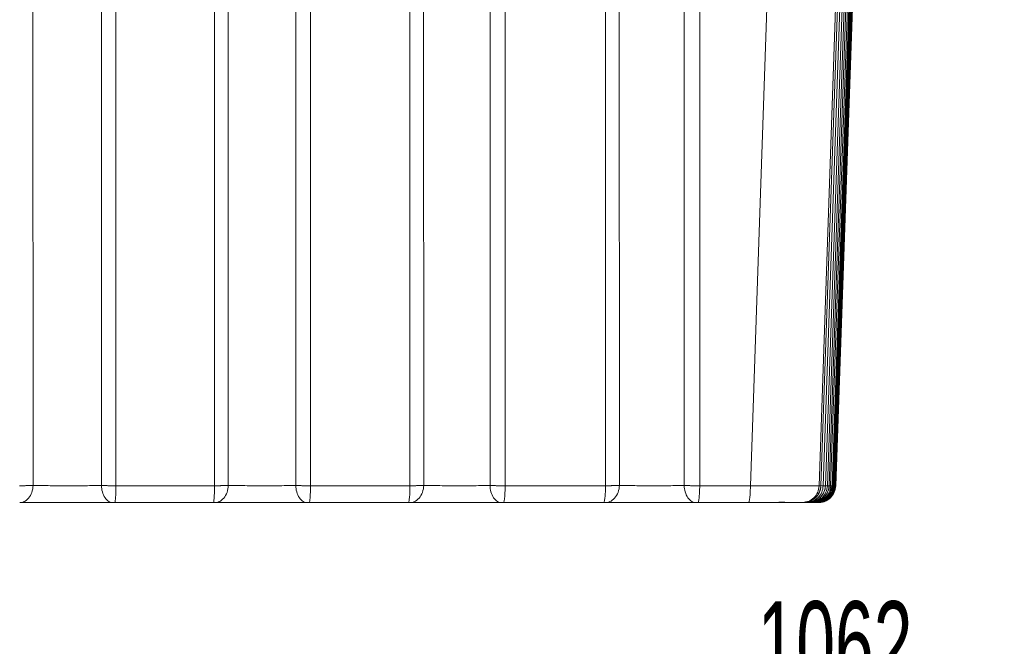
# Model space of a CAD drawing. Header units: millimetres. Extents: x 0 to 594, y 0 to 420.
# Tile 12 of 75: x 138 to 168, y 23 to 42. Entities that reach past the tile are written whole.
import ezdxf

# ---------------------------------------------------------------- set-up
doc = ezdxf.new("R2010")
doc.units = ezdxf.units.MM
doc.styles.add('SLDTEXTSTYLE1', font='TXT', dxfattribs={"width": 0.605})
doc.dimstyles.new('SLDDIMSTYLE0', dxfattribs={"dimtxt": 2.568319, "dimasz": 3.3, "dimexe": 0, "dimexo": 0.0625, "dimgap": 0.64208, "dimtad": 1, "dimdec": 1, "dimlfac": 5, "dimrnd": 1e-09, "dimzin": 12, "dimdsep": 46, "dimtxsty": 'SLDTEXTSTYLE1', "dimsah": 1, "dimcen": 0.09, "dimadec": 0, "dimazin": 3, "dimtfac": 1, "dimtdec": 1, "dimtofl": 0, "dimtmove": 0, "dimatfit": 3, "dimfxl": 0, "dimfrac": 2, "dimtolj": 1, "dimtzin": 12, "dimarcsym": 0})
doc.dimstyles.new('SLDDIMSTYLE1', dxfattribs={"dimtxt": 2.568319, "dimasz": 3.3, "dimexe": 0, "dimexo": 0.0625, "dimgap": 0.64208, "dimtad": 1, "dimdec": 0, "dimlfac": 5, "dimrnd": 1e-09, "dimzin": 12, "dimdsep": 46, "dimtxsty": 'SLDTEXTSTYLE1', "dimsah": 1, "dimcen": 0.09, "dimadec": 0, "dimazin": 3, "dimtfac": 1, "dimtdec": 1, "dimtofl": 0, "dimtmove": 0, "dimatfit": 3, "dimfxl": 0, "dimfrac": 2, "dimtolj": 1, "dimtzin": 12, "dimarcsym": 0})

# ---------------------------------------------------------------- blocks, each defined once
blk = doc.blocks.new('_D_17')
at = {"color": 7, "linetype": 'Continuous', "lineweight": 0}
for p, q in [((166.907, 189.054), (47.47, 189.054)), ((48.47, 189.054), (48.47, 23.662)), ((43.938, 110.523), (43.938, 111.111)), ((43.938, 111.111), (47.882, 111.111)), ((47.882, 111.111), (47.882, 110.523)), ((43.938, 102.193), (43.938, 101.605)), ((47.882, 101.605), (47.882, 102.193)), ((43.938, 101.605), (47.882, 101.605)), ((104.307, 23.662), (47.47, 23.662))]:
    blk.add_line(p, q, dxfattribs=at)
for points in [[(48.47, 189.054), (47.97, 185.754), (48.97, 185.754)], [(48.47, 23.662), (48.97, 26.962), (47.97, 26.962)]]:
    blk.add_solid(points, dxfattribs=at)
at = {"color": 7, "linetype": 'Continuous', "lineweight": 0, "char_height": 2.6458, "attachment_point": 1, "rotation": 90, "style": 'SLDTEXTSTYLE1'}
for s, insert in [('33,5', (44.471, 102.928)), ('850', (39.939, 103.418))]:
    blk.add_mtext(s, dxfattribs=dict(at, insert=insert))
blk = doc.blocks.new('_D_18')
at = {"color": 7, "linetype": 'Continuous', "lineweight": 0}
for p, q in [((270.952, 79.31), (270.952, 14.901)), ((58.606, 76.408), (58.606, 14.901)), ((160.614, 20.433), (160.026, 20.433)), ((160.026, 20.433), (160.026, 16.489)), ((168.944, 20.433), (169.532, 20.433)), ((169.532, 20.433), (169.532, 16.489)), ((160.026, 16.489), (160.614, 16.489)), ((169.532, 16.489), (168.944, 16.489)), ((58.606, 15.901), (270.952, 15.901))]:
    blk.add_line(p, q, dxfattribs=at)
for points in [[(58.606, 15.901), (61.906, 15.401), (61.906, 16.401)], [(270.952, 15.901), (267.652, 16.401), (267.652, 15.401)]]:
    blk.add_solid(points, dxfattribs=at)
at = {"color": 7, "linetype": 'Continuous', "lineweight": 0, "char_height": 2.6458, "attachment_point": 1, "style": 'SLDTEXTSTYLE1'}
for s, insert in [('1062', (160.859, 24.432)), ('41,8', (161.349, 19.899))]:
    blk.add_mtext(s, dxfattribs=dict(at, insert=insert))

msp = doc.modelspace()

# ---------------------------------------------------------------- linework, layer by layer
at = {"color": 7, "linetype": 'Continuous', "lineweight": 15}
for p, q in [((163.767, 57.699), (162.754, 27.983)), ((162.807, 27.983), (163.826, 57.152)), ((161.63, 56.867), (160.64, 27.983)), ((163.879, 56.652), (162.877, 27.983)), ((162.946, 27.983), (163.93, 56.152)), ((163.973, 55.714), (163.004, 27.983)), ((159.087, 55.57), (159.081, 27.983)), ((158.61, 55.154), (158.606, 27.988)), ((163.059, 27.983), (164.013, 55.284)), ((164.046, 54.909), (163.105, 27.983)), ((163.148, 27.983), (164.075, 54.546)), ((156.187, 27.983), (156.183, 54.201)), ((156.613, 27.991), (156.61, 54.425)), ((164.098, 54.233), (163.182, 27.983)), ((163.211, 27.983), (164.117, 53.938)), ((164.13, 53.687), (163.233, 27.983)), ((163.249, 27.983), (164.139, 53.457)), ((164.142, 53.268), (163.259, 27.983)), ((163.262, 27.983), (164.139, 53.103)), ((153.106, 52.876), (153.102, 27.983)), ((152.641, 52.529), (152.638, 27.988)), ((150.599, 27.99), (150.597, 51.903)), ((150.176, 27.983), (150.173, 51.726)), ((147.123, 50.645), (147.121, 27.983)), ((146.669, 50.359), (146.668, 27.988)), ((144.172, 27.983), (144.17, 49.703)), ((144.592, 27.99), (144.591, 49.836)), ((141.141, 48.843), (141.139, 27.983)), ((140.696, 48.61), (140.695, 27.988)), ((138.592, 27.99), (138.591, 48.192)), ((160.64, 27.983), (159.081, 27.983)), ((162.807, 27.983), (162.754, 27.983)), ((162.946, 27.983), (162.878, 27.983)), ((162.94, 27.983), (162.946, 27.983)), ((163.06, 27.983), (163.005, 27.983)), ((163.053, 27.983), (163.059, 27.983)), ((163.148, 27.983), (163.107, 27.983)), ((163.142, 27.983), (163.148, 27.983)), ((163.212, 27.983), (163.183, 27.983)), ((163.205, 27.983), (163.211, 27.983)), ((163.25, 27.983), (163.234, 27.983)), ((163.243, 27.983), (163.249, 27.983)), ((163.256, 27.983), (163.262, 27.983)), ((163.263, 27.983), (163.26, 27.983)), ((160.576, 27.462), (160.587, 27.473)), ((161.511, 27.462), (160.611, 27.462)), ((162.214, 27.462), (162.307, 27.48)), ((162.337, 27.473), (162.37, 27.472)), ((162.338, 27.462), (162.422, 27.478)), ((162.381, 27.479), (162.418, 27.477)), ((162.401, 27.479), (162.422, 27.478)), ((162.445, 27.473), (162.507, 27.472)), ((162.464, 27.462), (162.549, 27.478)), ((162.566, 27.462), (162.651, 27.478)), ((162.589, 27.472), (162.621, 27.471)), ((162.689, 27.471), (162.727, 27.478)), ((162.755, 27.469), (162.815, 27.481))]:
    msp.add_line(p, q, dxfattribs=at)
at = {"color": 8, "linetype": 'Continuous', "lineweight": 15}
msp.add_line((162.376, 27.48), (162.415, 27.492), dxfattribs=at)
at = {"color": 7, "linetype": 'Continuous', "lineweight": 15}
for points, knots in [([(138.592, 27.99), (138.584, 27.989), (138.569, 27.989), (138.545, 27.988), (138.52, 27.987), (138.494, 27.987), (138.467, 27.986), (138.439, 27.986), (138.411, 27.985), (138.382, 27.985), (138.352, 27.984), (138.323, 27.984), (138.293, 27.984), (138.263, 27.983), (138.233, 27.983), (138.202, 27.983), (138.182, 27.983), (138.172, 27.983)], [0, 0, 0, 0, 0.070641, 0.140717, 0.210236, 0.279198, 0.347596, 0.415426, 0.482679, 0.549351, 0.615439, 0.680948, 0.745886, 0.810257, 0.874066, 0.937313, 1, 1, 1, 1]), ([(138.182, 27.462), (138.225, 27.462), (138.272, 27.471), (138.367, 27.515), (138.414, 27.551), (138.497, 27.649), (138.532, 27.711), (138.578, 27.846), (138.59, 27.92), (138.592, 27.99)], [0, 0, 0, 0, 0.25, 0.25, 0.5, 0.5, 0.75, 0.75, 1, 1, 1, 1]), ([(140.695, 27.988), (140.551, 27.986), (140.38, 27.985), (140.012, 27.983), (139.814, 27.983), (139.423, 27.983), (139.229, 27.984), (138.966, 27.985), (138.882, 27.986), (138.727, 27.988), (138.656, 27.989), (138.592, 27.99)], [0, 0, 0, 0, 0.25, 0.25, 0.5, 0.5, 0.75, 0.75, 0.875, 0.875, 1, 1, 1, 1]), ([(141.139, 27.983), (141.127, 27.983), (141.104, 27.983), (141.068, 27.983), (141.032, 27.983), (140.996, 27.983), (140.96, 27.983), (140.924, 27.984), (140.889, 27.984), (140.854, 27.985), (140.82, 27.985), (140.787, 27.986), (140.755, 27.986), (140.724, 27.987), (140.704, 27.988), (140.695, 27.988)], [0, 0, 0, 0, 0.073674, 0.147879, 0.222615, 0.297887, 0.373702, 0.450072, 0.527003, 0.604491, 0.682528, 0.761103, 0.840206, 0.919836, 1, 1, 1, 1]), ([(141.059, 27.462), (141.016, 27.462), (140.971, 27.473), (140.882, 27.524), (140.84, 27.564), (140.769, 27.666), (140.741, 27.728), (140.704, 27.858), (140.696, 27.925), (140.695, 27.988)], [0, 0, 0, 0, 0.25, 0.25, 0.5, 0.5, 0.75, 0.75, 1, 1, 1, 1]), ([(141.103, 27.462), (141.107, 27.462), (141.111, 27.471), (141.119, 27.514), (141.124, 27.55), (141.131, 27.646), (141.134, 27.707), (141.138, 27.841), (141.139, 27.913), (141.139, 27.983)], [0, 0, 0, 0, 0.25, 0.25, 0.5, 0.5, 0.75, 0.75, 1, 1, 1, 1]), ([(144.131, 27.462), (144.136, 27.462), (144.141, 27.473), (144.151, 27.523), (144.155, 27.563), (144.163, 27.664), (144.166, 27.725), (144.17, 27.854), (144.171, 27.92), (144.172, 27.983)], [0, 0, 0, 0, 0.25, 0.25, 0.5, 0.5, 0.75, 0.75, 1, 1, 1, 1]), ([(144.592, 27.99), (144.585, 27.99), (144.57, 27.989), (144.546, 27.988), (144.521, 27.988), (144.495, 27.987), (144.468, 27.986), (144.44, 27.986), (144.412, 27.985), (144.383, 27.985), (144.353, 27.984), (144.323, 27.984), (144.293, 27.984), (144.263, 27.983), (144.232, 27.983), (144.202, 27.983), (144.182, 27.983), (144.172, 27.983)], [0, 0, 0, 0, 0.070955, 0.141299, 0.211043, 0.280184, 0.348719, 0.41664, 0.483939, 0.550612, 0.616657, 0.682076, 0.746879, 0.811071, 0.874654, 0.93763, 1, 1, 1, 1]), ([(144.173, 27.462), (144.217, 27.462), (144.265, 27.471), (144.362, 27.515), (144.411, 27.551), (144.495, 27.649), (144.531, 27.711), (144.579, 27.847), (144.591, 27.92), (144.592, 27.99)], [0, 0, 0, 0, 0.25, 0.25, 0.5, 0.5, 0.75, 0.75, 1, 1, 1, 1]), ([(146.668, 27.988), (146.525, 27.986), (146.355, 27.985), (145.988, 27.983), (145.792, 27.983), (145.404, 27.983), (145.213, 27.984), (144.869, 27.986), (144.715, 27.988), (144.592, 27.99)], [0, 0, 0, 0, 0.25, 0.25, 0.5, 0.5, 0.75, 0.75, 1, 1, 1, 1]), ([(147.121, 27.983), (147.11, 27.983), (147.087, 27.983), (147.053, 27.983), (147.019, 27.983), (146.985, 27.983), (146.951, 27.983), (146.917, 27.984), (146.883, 27.984), (146.85, 27.984), (146.818, 27.985), (146.786, 27.985), (146.754, 27.986), (146.724, 27.986), (146.695, 27.987), (146.677, 27.988), (146.668, 27.988)], [0, 0, 0, 0, 0.068399, 0.137255, 0.206569, 0.276344, 0.346584, 0.417297, 0.488493, 0.560172, 0.632327, 0.70495, 0.778032, 0.851567, 0.925553, 1, 1, 1, 1]), ([(147.031, 27.462), (146.989, 27.462), (146.943, 27.473), (146.855, 27.524), (146.812, 27.564), (146.742, 27.666), (146.714, 27.728), (146.677, 27.858), (146.669, 27.925), (146.668, 27.988)], [0, 0, 0, 0, 0.25, 0.25, 0.5, 0.5, 0.75, 0.75, 1, 1, 1, 1]), ([(147.076, 27.462), (147.081, 27.462), (147.086, 27.471), (147.096, 27.514), (147.101, 27.55), (147.11, 27.646), (147.114, 27.707), (147.119, 27.841), (147.121, 27.913), (147.121, 27.983)], [0, 0, 0, 0, 0.25, 0.25, 0.5, 0.5, 0.75, 0.75, 1, 1, 1, 1]), ([(150.127, 27.462), (150.133, 27.462), (150.139, 27.473), (150.151, 27.523), (150.156, 27.563), (150.166, 27.664), (150.17, 27.725), (150.174, 27.854), (150.176, 27.92), (150.176, 27.983)], [0, 0, 0, 0, 0.25, 0.25, 0.5, 0.5, 0.75, 0.75, 1, 1, 1, 1]), ([(150.169, 27.462), (150.214, 27.462), (150.264, 27.471), (150.363, 27.515), (150.413, 27.551), (150.5, 27.649), (150.536, 27.711), (150.585, 27.847), (150.597, 27.92), (150.599, 27.99)], [0, 0, 0, 0, 0.25, 0.25, 0.5, 0.5, 0.75, 0.75, 1, 1, 1, 1]), ([(150.599, 27.99), (150.591, 27.99), (150.577, 27.989), (150.553, 27.989), (150.528, 27.988), (150.502, 27.987), (150.475, 27.987), (150.447, 27.986), (150.418, 27.985), (150.389, 27.985), (150.359, 27.984), (150.329, 27.984), (150.299, 27.984), (150.268, 27.983), (150.237, 27.983), (150.207, 27.983), (150.186, 27.983), (150.176, 27.983)], [0, 0, 0, 0, 0.071331, 0.141999, 0.212012, 0.281371, 0.35007, 0.418101, 0.485456, 0.552131, 0.618122, 0.683434, 0.748075, 0.812051, 0.875363, 0.938012, 1, 1, 1, 1]), ([(152.638, 27.988), (152.497, 27.986), (152.329, 27.985), (151.966, 27.983), (151.771, 27.983), (151.388, 27.983), (151.2, 27.984), (150.864, 27.987), (150.715, 27.988), (150.599, 27.99)], [0, 0, 0, 0, 0.25, 0.25, 0.5, 0.5, 0.75, 0.75, 1, 1, 1, 1]), ([(153.102, 27.983), (153.09, 27.983), (153.067, 27.983), (153.033, 27.983), (152.998, 27.983), (152.963, 27.983), (152.928, 27.983), (152.893, 27.984), (152.859, 27.984), (152.825, 27.984), (152.792, 27.985), (152.759, 27.985), (152.727, 27.986), (152.696, 27.986), (152.666, 27.987), (152.648, 27.988), (152.638, 27.988)], [0, 0, 0, 0, 0.068369, 0.137201, 0.206497, 0.276259, 0.346489, 0.417198, 0.488394, 0.560077, 0.63224, 0.704875, 0.777972, 0.851524, 0.925529, 1, 1, 1, 1]), ([(153.002, 27.462), (152.96, 27.462), (152.914, 27.473), (152.826, 27.524), (152.783, 27.564), (152.713, 27.666), (152.685, 27.728), (152.648, 27.858), (152.639, 27.925), (152.638, 27.988)], [0, 0, 0, 0, 0.25, 0.25, 0.5, 0.5, 0.75, 0.75, 1, 1, 1, 1]), ([(153.049, 27.462), (153.054, 27.462), (153.06, 27.471), (153.072, 27.514), (153.078, 27.55), (153.089, 27.646), (153.094, 27.707), (153.1, 27.841), (153.101, 27.913), (153.102, 27.983)], [0, 0, 0, 0, 0.25, 0.25, 0.5, 0.5, 0.75, 0.75, 1, 1, 1, 1]), ([(156.129, 27.462), (156.136, 27.462), (156.143, 27.473), (156.157, 27.523), (156.164, 27.563), (156.175, 27.664), (156.179, 27.725), (156.185, 27.854), (156.187, 27.92), (156.187, 27.983)], [0, 0, 0, 0, 0.25, 0.25, 0.5, 0.5, 0.75, 0.75, 1, 1, 1, 1]), ([(156.172, 27.462), (156.218, 27.462), (156.269, 27.471), (156.371, 27.515), (156.422, 27.551), (156.511, 27.649), (156.548, 27.711), (156.599, 27.847), (156.611, 27.921), (156.613, 27.991)], [0, 0, 0, 0, 0.25, 0.25, 0.5, 0.5, 0.75, 0.75, 1, 1, 1, 1]), ([(156.613, 27.991), (156.606, 27.991), (156.592, 27.99), (156.57, 27.989), (156.547, 27.988), (156.523, 27.988), (156.498, 27.987), (156.472, 27.986), (156.445, 27.986), (156.418, 27.985), (156.39, 27.985), (156.361, 27.984), (156.333, 27.984), (156.304, 27.984), (156.274, 27.983), (156.245, 27.983), (156.216, 27.983), (156.197, 27.983), (156.187, 27.983)], [0, 0, 0, 0, 0.067318, 0.133996, 0.200042, 0.265457, 0.330238, 0.394379, 0.457871, 0.520709, 0.582889, 0.644412, 0.705283, 0.765509, 0.825093, 0.884036, 0.942338, 1, 1, 1, 1]), ([(158.606, 27.988), (158.537, 27.987), (158.461, 27.986), (158.299, 27.985), (158.213, 27.984), (158.033, 27.983), (157.941, 27.983), (157.752, 27.983), (157.657, 27.983), (157.375, 27.983), (157.191, 27.984), (156.946, 27.986), (156.87, 27.987), (156.73, 27.989), (156.667, 27.99), (156.613, 27.991)], [0, 0, 0, 0, 0.125, 0.125, 0.25, 0.25, 0.375, 0.375, 0.5, 0.5, 0.75, 0.75, 0.875, 0.875, 1, 1, 1, 1]), ([(159.081, 27.983), (159.07, 27.983), (159.046, 27.983), (159.011, 27.983), (158.975, 27.983), (158.939, 27.983), (158.903, 27.983), (158.868, 27.983), (158.832, 27.984), (158.798, 27.984), (158.763, 27.985), (158.73, 27.985), (158.697, 27.986), (158.665, 27.986), (158.635, 27.987), (158.616, 27.988), (158.606, 27.988)], [0, 0, 0, 0, 0.0683, 0.137076, 0.206327, 0.276054, 0.346261, 0.416957, 0.48815, 0.559842, 0.632024, 0.704686, 0.777818, 0.851412, 0.925469, 1, 1, 1, 1]), ([(158.972, 27.462), (158.93, 27.462), (158.884, 27.473), (158.795, 27.524), (158.752, 27.564), (158.681, 27.666), (158.653, 27.728), (158.616, 27.858), (158.607, 27.925), (158.606, 27.988)], [0, 0, 0, 0, 0.25, 0.25, 0.5, 0.5, 0.75, 0.75, 1, 1, 1, 1]), ([(159.02, 27.462), (159.026, 27.462), (159.033, 27.471), (159.047, 27.514), (159.054, 27.55), (159.067, 27.646), (159.072, 27.707), (159.079, 27.841), (159.081, 27.913), (159.081, 27.983)], [0, 0, 0, 0, 0.25, 0.25, 0.5, 0.5, 0.75, 0.75, 1, 1, 1, 1]), ([(162.753, 27.983), (162.753, 27.983), (162.751, 27.983), (162.746, 27.982), (162.74, 27.982), (162.731, 27.981), (162.721, 27.981), (162.708, 27.98), (162.694, 27.98), (162.678, 27.98), (162.661, 27.979), (162.641, 27.979), (162.62, 27.979), (162.598, 27.979), (162.574, 27.978), (162.548, 27.978), (162.52, 27.978), (162.491, 27.978), (162.461, 27.978), (162.429, 27.977), (162.396, 27.977), (162.362, 27.977), (162.326, 27.977), (162.289, 27.977), (162.25, 27.977), (162.211, 27.977), (162.17, 27.977), (162.115, 27.977), (162.042, 27.977), (161.949, 27.977), (161.851, 27.977), (161.748, 27.977), (161.641, 27.978), (161.529, 27.978), (161.412, 27.979), (161.292, 27.979), (161.167, 27.98), (161.04, 27.98), (160.909, 27.981), (160.775, 27.982), (160.685, 27.983), (160.64, 27.983)], [0, 0, 0, 0, 0.020063, 0.040064, 0.060002, 0.079873, 0.099676, 0.11941, 0.139072, 0.158665, 0.178189, 0.197645, 0.217032, 0.236351, 0.255603, 0.274788, 0.293906, 0.312958, 0.331944, 0.350865, 0.369721, 0.388511, 0.407235, 0.425893, 0.444484, 0.463009, 0.481467, 0.499859, 0.536691, 0.573797, 0.611176, 0.648828, 0.68675, 0.72494, 0.763399, 0.802132, 0.841141, 0.88043, 0.920002, 0.959862, 1, 1, 1, 1]), ([(162.267, 27.462), (162.337, 27.462), (162.406, 27.475), (162.534, 27.527), (162.593, 27.565), (162.692, 27.661), (162.733, 27.719), (162.789, 27.845), (162.805, 27.914), (162.807, 27.983)], [0, 0, 0, 0, 0.25, 0.25, 0.5, 0.5, 0.75, 0.75, 1, 1, 1, 1]), ([(162.406, 27.462), (162.475, 27.462), (162.544, 27.475), (162.673, 27.527), (162.732, 27.565), (162.831, 27.661), (162.872, 27.719), (162.928, 27.845), (162.944, 27.914), (162.946, 27.983)], [0, 0, 0, 0, 0.25, 0.25, 0.5, 0.5, 0.75, 0.75, 1, 1, 1, 1]), ([(162.44, 27.492), (162.488, 27.514), (162.586, 27.558), (162.704, 27.679), (162.786, 27.829), (162.799, 27.94), (162.805, 27.994)], [0, 0, 0, 0, 0.238603, 0.492444, 0.750332, 1, 1, 1, 1]), ([(162.52, 27.462), (162.589, 27.462), (162.658, 27.475), (162.786, 27.527), (162.845, 27.565), (162.945, 27.661), (162.985, 27.719), (163.042, 27.845), (163.057, 27.914), (163.06, 27.983)], [0, 0, 0, 0, 0.25, 0.25, 0.5, 0.5, 0.75, 0.75, 1, 1, 1, 1]), ([(162.579, 27.492), (162.627, 27.514), (162.725, 27.558), (162.843, 27.679), (162.925, 27.829), (162.937, 27.94), (162.943, 27.994)], [0, 0, 0, 0, 0.238633, 0.492483, 0.75036, 1, 1, 1, 1]), ([(162.608, 27.462), (162.677, 27.462), (162.746, 27.475), (162.875, 27.527), (162.934, 27.565), (163.033, 27.661), (163.074, 27.719), (163.13, 27.845), (163.146, 27.914), (163.148, 27.983)], [0, 0, 0, 0, 0.25, 0.25, 0.5, 0.5, 0.75, 0.75, 1, 1, 1, 1]), ([(162.693, 27.492), (162.74, 27.514), (162.839, 27.558), (162.956, 27.679), (163.038, 27.829), (163.051, 27.94), (163.057, 27.994)], [0, 0, 0, 0, 0.238662, 0.492522, 0.750389, 1, 1, 1, 1]), ([(162.759, 27.479), (162.798, 27.484), (162.906, 27.498), (163.055, 27.606), (163.181, 27.776), (163.201, 27.914), (163.212, 27.983)], [0, 0, 0, 0, 0.159458, 0.439639, 0.719819, 1, 1, 1, 1]), ([(162.781, 27.492), (162.829, 27.514), (162.927, 27.558), (163.044, 27.679), (163.126, 27.829), (163.139, 27.94), (163.145, 27.994)], [0, 0, 0, 0, 0.23869, 0.492561, 0.750416, 1, 1, 1, 1]), ([(162.797, 27.479), (162.836, 27.484), (162.944, 27.498), (163.093, 27.606), (163.219, 27.776), (163.239, 27.914), (163.25, 27.983)], [0, 0, 0, 0, 0.1594255, 0.439617, 0.7198085, 1, 1, 1, 1]), ([(162.845, 27.492), (162.892, 27.514), (162.991, 27.558), (163.108, 27.679), (163.19, 27.829), (163.202, 27.94), (163.208, 27.994)], [0, 0, 0, 0, 0.238718, 0.492599, 0.750444, 1, 1, 1, 1]), ([(162.883, 27.492), (162.93, 27.514), (163.029, 27.558), (163.146, 27.679), (163.228, 27.829), (163.24, 27.94), (163.246, 27.994)], [0, 0, 0, 0, 0.238746, 0.492637, 0.750472, 1, 1, 1, 1]), ([(162.896, 27.492), (162.943, 27.514), (163.042, 27.558), (163.159, 27.679), (163.24, 27.829), (163.253, 27.94), (163.259, 27.994)], [0, 0, 0, 0, 0.238774, 0.492676, 0.750501, 1, 1, 1, 1]), ([(163.021, 27.565), (163.046, 27.58), (163.131, 27.63), (163.228, 27.779), (163.249, 27.915), (163.26, 27.983)], [0, 0, 0, 0, 0.175755, 0.587877, 1, 1, 1, 1]), ([(141.059, 27.462), (141.044, 27.462), (141.014, 27.462), (140.967, 27.462), (140.919, 27.462), (140.87, 27.462), (140.792, 27.462), (140.681, 27.462), (140.529, 27.462), (140.366, 27.462), (140.125, 27.462), (139.794, 27.462), (139.444, 27.462), (139.157, 27.462), (138.977, 27.462), (138.835, 27.462), (138.731, 27.462), (138.63, 27.462), (138.533, 27.462), (138.439, 27.462), (138.349, 27.462), (138.263, 27.462), (138.209, 27.462), (138.182, 27.462)], [0, 0, 0, 0, 0.018989, 0.037895, 0.056737, 0.075532, 0.094298, 0.145469, 0.196738, 0.252847, 0.30907, 0.431337, 0.563411, 0.633686, 0.705186, 0.74176, 0.778166, 0.814776, 0.851081, 0.887837, 0.924819, 0.962163, 1, 1, 1, 1]), ([(141.103, 27.462), (141.101, 27.462), (141.095, 27.462), (141.087, 27.462), (141.078, 27.462), (141.068, 27.462), (141.062, 27.462), (141.059, 27.462)], [0, 0, 0, 0, 0.166978, 0.332466, 0.499446, 0.74846, 1, 1, 1, 1]), ([(144.131, 27.462), (143.877, 27.462), (143.372, 27.462), (142.617, 27.462), (141.862, 27.462), (141.357, 27.462), (141.103, 27.462)], [0, 0, 0, 0, 0.251941, 0.500079, 0.748228, 1, 1, 1, 1]), ([(144.173, 27.462), (144.171, 27.462), (144.168, 27.462), (144.162, 27.462), (144.153, 27.462), (144.143, 27.462), (144.135, 27.462), (144.131, 27.462)], [0, 0, 0, 0, 0.1675065, 0.3335655, 0.5012463, 0.7492688, 1, 1, 1, 1]), ([(147.031, 27.462), (147.017, 27.462), (146.988, 27.462), (146.944, 27.462), (146.898, 27.462), (146.852, 27.462), (146.777, 27.462), (146.67, 27.462), (146.522, 27.462), (146.363, 27.462), (146.188, 27.462), (146.001, 27.462), (145.799, 27.462), (145.584, 27.462), (145.356, 27.462), (145.125, 27.462), (144.897, 27.462), (144.682, 27.462), (144.518, 27.462), (144.399, 27.462), (144.318, 27.462), (144.243, 27.462), (144.197, 27.462), (144.173, 27.462)], [0, 0, 0, 0, 0.018004, 0.035964, 0.053896, 0.071815, 0.089737, 0.139492, 0.189221, 0.244121, 0.299339, 0.360542, 0.421697, 0.489392, 0.561017, 0.635619, 0.711949, 0.788555, 0.862873, 0.897909, 0.932834, 0.966062, 1, 1, 1, 1]), ([(147.076, 27.462), (147.074, 27.462), (147.068, 27.462), (147.06, 27.462), (147.051, 27.462), (147.041, 27.462), (147.034, 27.462), (147.031, 27.462)], [0, 0, 0, 0, 0.166813, 0.332078, 0.498871, 0.748194, 1, 1, 1, 1]), ([(150.127, 27.462), (149.873, 27.462), (149.365, 27.462), (148.603, 27.462), (147.84, 27.462), (147.331, 27.462), (147.076, 27.462)], [0, 0, 0, 0, 0.249686, 0.499581, 0.749685, 1, 1, 1, 1]), ([(150.169, 27.462), (150.168, 27.462), (150.164, 27.462), (150.158, 27.462), (150.15, 27.462), (150.139, 27.462), (150.131, 27.462), (150.127, 27.462)], [0, 0, 0, 0, 0.16773, 0.333965, 0.501906, 0.749588, 1, 1, 1, 1]), ([(153.002, 27.462), (152.988, 27.462), (152.96, 27.462), (152.916, 27.462), (152.871, 27.462), (152.826, 27.462), (152.751, 27.462), (152.645, 27.462), (152.498, 27.462), (152.339, 27.462), (152.165, 27.462), (151.978, 27.462), (151.698, 27.462), (151.396, 27.462), (151.094, 27.462), (150.867, 27.462), (150.656, 27.462), (150.497, 27.462), (150.383, 27.462), (150.306, 27.462), (150.234, 27.462), (150.191, 27.462), (150.169, 27.462)], [0, 0, 0, 0, 0.017802, 0.035576, 0.053338, 0.071105, 0.088891, 0.138399, 0.187979, 0.243061, 0.298118, 0.357699, 0.421249, 0.562108, 0.638404, 0.714738, 0.791161, 0.865173, 0.899969, 0.934506, 0.966968, 1, 1, 1, 1]), ([(153.049, 27.462), (153.046, 27.462), (153.04, 27.462), (153.032, 27.462), (153.022, 27.462), (153.012, 27.462), (153.005, 27.462), (153.002, 27.462)], [0, 0, 0, 0, 0.166612, 0.331601, 0.498165, 0.747868, 1, 1, 1, 1]), ([(156.129, 27.462), (155.874, 27.462), (155.365, 27.462), (154.598, 27.462), (153.827, 27.462), (153.309, 27.462), (153.049, 27.462)], [0, 0, 0, 0, 0.2489478, 0.4955526, 0.7467384, 1, 1, 1, 1]), ([(156.172, 27.462), (156.17, 27.462), (156.167, 27.462), (156.16, 27.462), (156.152, 27.462), (156.142, 27.462), (156.134, 27.462), (156.129, 27.462)], [0, 0, 0, 0, 0.167997, 0.33444, 0.502698, 0.749971, 1, 1, 1, 1]), ([(158.972, 27.462), (158.958, 27.462), (158.928, 27.462), (158.883, 27.462), (158.837, 27.462), (158.789, 27.462), (158.74, 27.462), (158.679, 27.462), (158.605, 27.462), (158.483, 27.462), (158.315, 27.462), (158.096, 27.462), (157.864, 27.462), (157.628, 27.462), (157.398, 27.462), (157.18, 27.462), (156.977, 27.462), (156.793, 27.462), (156.631, 27.462), (156.487, 27.462), (156.378, 27.462), (156.293, 27.462), (156.23, 27.462), (156.191, 27.462), (156.172, 27.462)], [0, 0, 0, 0, 0.018575, 0.037109, 0.055622, 0.074133, 0.09266, 0.111224, 0.142277, 0.173436, 0.240682, 0.312306, 0.386513, 0.461008, 0.533883, 0.604238, 0.671725, 0.736098, 0.797008, 0.852082, 0.907233, 0.938149, 0.969044, 1, 1, 1, 1]), ([(159.02, 27.462), (159.017, 27.462), (159.011, 27.462), (159.003, 27.462), (158.993, 27.462), (158.982, 27.462), (158.976, 27.462), (158.972, 27.462)], [0, 0, 0, 0, 0.166376, 0.331037, 0.497329, 0.747486, 1, 1, 1, 1]), ([(160.576, 27.462), (160.317, 27.462), (159.799, 27.462), (159.28, 27.462), (159.02, 27.462)], [0, 0, 0, 0, 0.49892, 1, 1, 1, 1]), ([(160.587, 27.47), (160.815, 27.47), (161.27, 27.47), (161.827, 27.47), (162.218, 27.47), (162.278, 27.47), (162.308, 27.47)], [0, 0, 0, 0, 0.250024, 0.49999, 0.749945, 1, 1, 1, 1]), ([(161.505, 27.47), (161.563, 27.47), (161.623, 27.47), (161.675, 27.47), (161.677, 27.47)], [0, 0, 0, 0, 0.966824, 1, 1, 1, 1]), ([(161.511, 27.478), (161.515, 27.478), (161.554, 27.476), (161.632, 27.475), (161.702, 27.474)], [0, 0, 0, 0, 0.103177, 1, 1, 1, 1]), ([(161.545, 27.477), (161.546, 27.477), (161.551, 27.478), (161.554, 27.479), (161.556, 27.48)], [0, 0, 0, 0, 0.435491, 1, 1, 1, 1]), ([(162.267, 27.462), (162.259, 27.462), (162.241, 27.462), (162.223, 27.462), (162.214, 27.462)], [0, 0, 0, 0, 0.49996, 1, 1, 1, 1]), ([(162.304, 27.469), (162.312, 27.469), (162.329, 27.469), (162.34, 27.469), (162.346, 27.47)], [0, 0, 0, 0, 0.496108, 1, 1, 1, 1]), ([(162.406, 27.462), (162.395, 27.462), (162.373, 27.462), (162.35, 27.462), (162.338, 27.462)], [0, 0, 0, 0, 0.499991, 1, 1, 1, 1]), ([(162.354, 27.469), (162.369, 27.472), (162.401, 27.478), (162.442, 27.492), (162.48, 27.51), (162.498, 27.525), (162.508, 27.533)], [0, 0, 0, 0, 0.224767, 0.465881, 0.724179, 1, 1, 1, 1]), ([(162.369, 27.469), (162.377, 27.469), (162.393, 27.469), (162.41, 27.469), (162.422, 27.469), (162.424, 27.469), (162.424, 27.469)], [0, 0, 0, 0, 0.2499337, 0.5000375, 0.7500117, 1, 1, 1, 1]), ([(162.443, 27.469), (162.451, 27.469), (162.468, 27.469), (162.479, 27.469), (162.485, 27.47)], [0, 0, 0, 0, 0.496166, 1, 1, 1, 1]), ([(162.52, 27.462), (162.511, 27.462), (162.493, 27.462), (162.474, 27.462), (162.464, 27.462)], [0, 0, 0, 0, 0.500064, 1, 1, 1, 1]), ([(162.493, 27.469), (162.508, 27.472), (162.539, 27.478), (162.581, 27.492), (162.619, 27.51), (162.638, 27.525), (162.647, 27.533)], [0, 0, 0, 0, 0.224955, 0.466143, 0.724382, 1, 1, 1, 1]), ([(162.497, 27.469), (162.505, 27.469), (162.521, 27.469), (162.537, 27.469), (162.549, 27.469), (162.55, 27.469), (162.551, 27.469)], [0, 0, 0, 0, 0.249935, 0.500034, 0.750007, 1, 1, 1, 1]), ([(162.557, 27.469), (162.565, 27.469), (162.581, 27.469), (162.592, 27.469), (162.598, 27.47)], [0, 0, 0, 0, 0.496226, 1, 1, 1, 1]), ([(162.608, 27.462), (162.601, 27.462), (162.588, 27.462), (162.573, 27.462), (162.566, 27.462)], [0, 0, 0, 0, 0.50005, 1, 1, 1, 1]), ([(162.6, 27.469), (162.607, 27.469), (162.623, 27.469), (162.639, 27.469), (162.65, 27.469), (162.652, 27.469), (162.653, 27.469)], [0, 0, 0, 0, 0.249935, 0.500031, 0.750003, 1, 1, 1, 1]), ([(162.606, 27.469), (162.622, 27.472), (162.653, 27.478), (162.695, 27.492), (162.733, 27.51), (162.752, 27.526), (162.761, 27.534)], [0, 0, 0, 0, 0.22512, 0.466373, 0.724562, 1, 1, 1, 1]), ([(162.671, 27.462), (162.667, 27.462), (162.658, 27.462), (162.647, 27.462), (162.642, 27.462)], [0, 0, 0, 0, 0.499983, 1, 1, 1, 1]), ([(162.645, 27.469), (162.654, 27.469), (162.67, 27.469), (162.681, 27.469), (162.686, 27.47)], [0, 0, 0, 0, 0.496289, 1, 1, 1, 1]), ([(162.677, 27.469), (162.685, 27.469), (162.7, 27.469), (162.716, 27.469), (162.727, 27.469), (162.728, 27.469), (162.729, 27.469)], [0, 0, 0, 0, 0.249939, 0.500032, 0.750002, 1, 1, 1, 1]), ([(162.695, 27.469), (162.71, 27.472), (162.742, 27.478), (162.784, 27.492), (162.822, 27.51), (162.84, 27.526), (162.85, 27.534)], [0, 0, 0, 0, 0.225251, 0.466557, 0.724706, 1, 1, 1, 1]), ([(162.709, 27.469), (162.717, 27.469), (162.733, 27.469), (162.744, 27.469), (162.749, 27.469)], [0, 0, 0, 0, 0.496354, 1, 1, 1, 1]), ([(162.729, 27.469), (162.737, 27.469), (162.752, 27.469), (162.767, 27.469), (162.778, 27.469), (162.779, 27.469), (162.78, 27.469)], [0, 0, 0, 0, 0.249955, 0.50005, 0.750014, 1, 1, 1, 1]), ([(162.747, 27.469), (162.755, 27.469), (162.771, 27.469), (162.782, 27.469), (162.787, 27.469)], [0, 0, 0, 0, 0.496421, 1, 1, 1, 1]), ([(162.758, 27.469), (162.773, 27.472), (162.805, 27.478), (162.847, 27.492), (162.885, 27.51), (162.904, 27.526), (162.914, 27.534)], [0, 0, 0, 0, 0.225354, 0.466702, 0.724821, 1, 1, 1, 1]), ([(162.796, 27.469), (162.811, 27.472), (162.843, 27.478), (162.885, 27.492), (162.924, 27.511), (162.942, 27.527), (162.952, 27.535)], [0, 0, 0, 0, 0.225432, 0.466812, 0.724909, 1, 1, 1, 1]), ([(162.809, 27.469), (162.824, 27.472), (162.856, 27.478), (162.899, 27.492), (162.937, 27.511), (162.956, 27.527), (162.965, 27.535)], [0, 0, 0, 0, 0.225483, 0.466887, 0.72497, 1, 1, 1, 1])]:
    msp.add_open_spline(points, degree=3, knots=knots, dxfattribs=at)
for points in [[(144.172, 27.983), (143.161, 27.983), (142.15, 27.983), (141.139, 27.983)], [(150.176, 27.983), (149.158, 27.983), (148.14, 27.983), (147.121, 27.983)], [(156.187, 27.983), (155.159, 27.983), (154.13, 27.983), (153.102, 27.983)]]:
    msp.add_open_spline(points, degree=3, dxfattribs=at)
at = {"color": 8, "linetype": 'Continuous', "lineweight": 15}
for points, knots in [([(160.587, 27.473), (160.588, 27.474), (160.594, 27.478), (160.604, 27.512), (160.615, 27.57), (160.627, 27.666), (160.637, 27.804), (160.639, 27.926), (160.64, 27.983)], [0, 0, 0, 0, 0.040491, 0.202233, 0.355846, 0.501326, 0.766779, 1, 1, 1, 1]), ([(162.307, 27.48), (162.344, 27.485), (162.45, 27.499), (162.597, 27.606), (162.724, 27.776), (162.744, 27.914), (162.754, 27.983)], [0, 0, 0, 0, 0.1532679, 0.435512, 0.717756, 1, 1, 1, 1]), ([(162.422, 27.478), (162.462, 27.484), (162.571, 27.498), (162.721, 27.606), (162.848, 27.776), (162.868, 27.914), (162.878, 27.983)], [0, 0, 0, 0, 0.162362, 0.441575, 0.720787, 1, 1, 1, 1]), ([(162.549, 27.478), (162.589, 27.484), (162.698, 27.498), (162.848, 27.606), (162.975, 27.776), (162.995, 27.914), (163.005, 27.983)], [0, 0, 0, 0, 0.162376, 0.441584, 0.720792, 1, 1, 1, 1]), ([(162.651, 27.478), (162.691, 27.484), (162.799, 27.498), (162.949, 27.606), (163.076, 27.776), (163.096, 27.914), (163.107, 27.983)], [0, 0, 0, 0, 0.162389, 0.441593, 0.720796, 1, 1, 1, 1]), ([(162.727, 27.478), (162.767, 27.484), (162.876, 27.498), (163.026, 27.606), (163.152, 27.776), (163.173, 27.914), (163.183, 27.983)], [0, 0, 0, 0, 0.162404, 0.441603, 0.720801, 1, 1, 1, 1]), ([(162.877, 27.983), (162.873, 27.983), (162.866, 27.983), (162.837, 27.984), (162.809, 27.985), (162.803, 27.985)], [0, 0, 0, 0, 0.4391397, 0.8928284, 1, 1, 1, 1]), ([(162.839, 27.49), (162.858, 27.493), (162.945, 27.507), (163.076, 27.607), (163.203, 27.775), (163.224, 27.914), (163.234, 27.983)], [0, 0, 0, 0, 0.0856878, 0.3904586, 0.6952293, 1, 1, 1, 1]), ([(162.905, 27.497), (162.912, 27.498), (162.986, 27.512), (163.105, 27.609), (163.232, 27.775), (163.253, 27.914), (163.263, 27.983)], [0, 0, 0, 0, 0.03158, 0.354387, 0.677193, 1, 1, 1, 1]), ([(163.004, 27.983), (163, 27.983), (162.993, 27.983), (162.968, 27.984), (162.944, 27.985), (162.942, 27.985)], [0, 0, 0, 0, 0.46964, 0.95478, 1, 1, 1, 1]), ([(163.105, 27.983), (163.103, 27.983), (163.098, 27.983), (163.069, 27.984), (163.055, 27.985)], [0, 0, 0, 0, 0.5176694, 1, 1, 1, 1]), ([(163.259, 27.983), (163.257, 27.983), (163.255, 27.983), (163.235, 27.984), (163.228, 27.984)], [0, 0, 0, 0, 0.659606, 1, 1, 1, 1])]:
    msp.add_open_spline(points, degree=3, knots=knots, dxfattribs=at)

# ---------------------------------------------------------------- dimensions: what is measured, and where the dimension line sits
at = {"color": 7, "linetype": 'Continuous', "lineweight": 0}
dim = msp.add_linear_dim(base=(48.47, 23.662), p1=(166.907, 189.054), p2=(104.307, 23.662), angle=90, dimstyle='SLDDIMSTYLE0', dxfattribs=at)
dim.commit()
dim.dimension.update_dxf_attribs({"geometry": '_D_17', "text_midpoint": (48.47, 106.358), "dimtype": 160})
dim = msp.add_linear_dim(base=(270.952, 15.901), p1=(58.606, 76.408), p2=(270.952, 79.31), dimstyle='SLDDIMSTYLE1', dxfattribs=at)
dim.commit()
dim.dimension.update_dxf_attribs({"geometry": '_D_18', "text_midpoint": (164.779, 15.901), "dimtype": 160})

doc.saveas('drawing.dxf')
